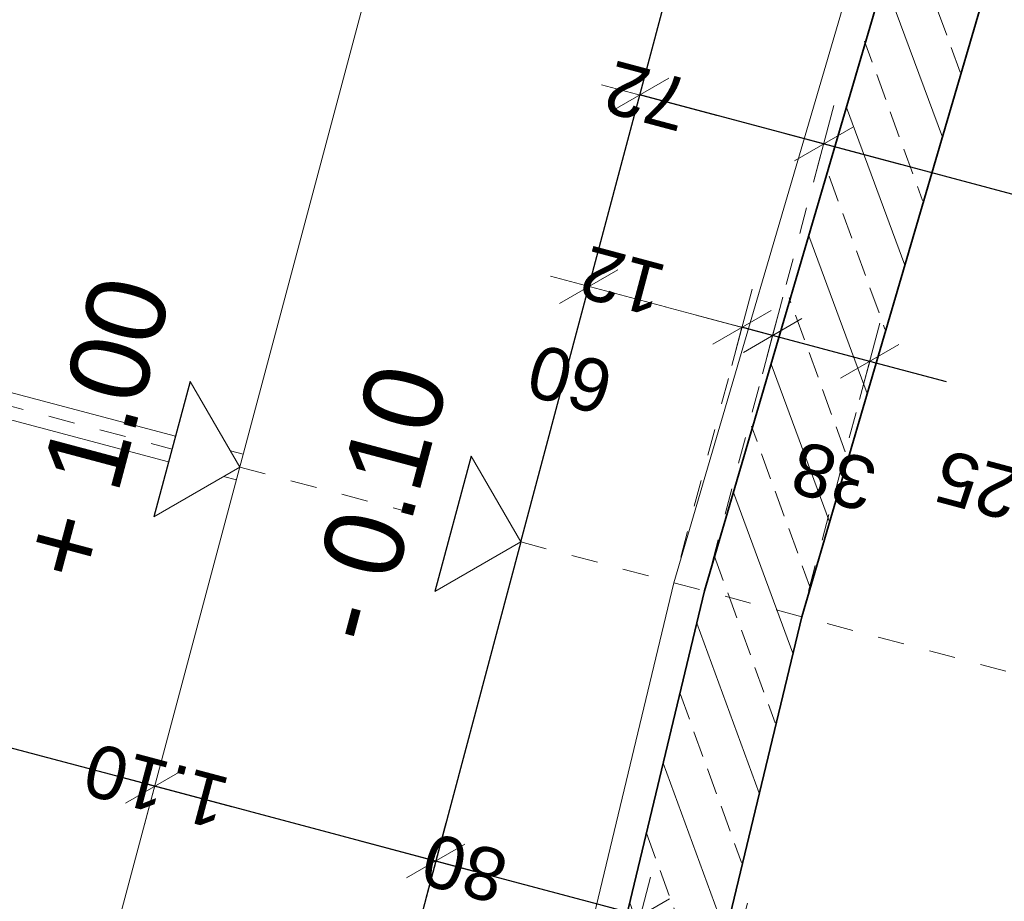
# Model space of a CAD drawing. Header units: metres. Extents: x 4462557 to 4462755, y 5328146 to 5328388.
# Tile 18 of 149: x 4462624.86 to 4462628.58, y 5328195.79 to 5328199.12. Entities that reach past the tile are written whole.
import ezdxf

# ---------------------------------------------------------------- set-up
doc = ezdxf.new("R2010")
doc.units = ezdxf.units.M
doc.header["$PDMODE"] = 65
doc.linetypes.add('AUSGEZOGEN', pattern=[0])
doc.linetypes.add('VERDECKT2_S2', pattern=[0.15000000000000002, 0.1, -0.05])
for name, color, linetype, lineweight in [('Maßlinie_Allgemein', 7, 'AUSGEZOGEN', 13), ('Schraffur', 7, 'AUSGEZOGEN', 158), ('Standard', 7, 'AUSGEZOGEN', 13)]:
    doc.layers.add(name, color=color, linetype=linetype, lineweight=lineweight)
doc.styles.add('ARIAL', font='ARIAL.TTF')
doc.dimstyles.new('_DIMSTYLE_13', dxfattribs={"dimtxt": 0.2, "dimasz": 0.3, "dimexe": 0, "dimexo": 0, "dimgap": 0.1, "dimtad": 2, "dimdec": 1, "dimlfac": 100, "dimrnd": 0.5, "dimzin": 4, "dimdsep": 46, "dimtxsty": 'ARIAL', "dimblk1": 'ALL_ML_STRICH', "dimblk2": 'ALL_ML_STRICH', "dimsah": 1, "dimcen": 0, "dimclrd": 7, "dimclre": 7, "dimclrt": 7, "dimadec": 0, "dimazin": 0, "dimtfac": 1, "dimtdec": 0, "dimtix": 1, "dimtmove": 2, "dimatfit": 3, "dimfxl": 0, "dimtvp": 1.2, "dimtzin": 0, "dimlwd": 0, "dimlwe": 13, "dimarcsym": 0})
doc.dimstyles.new('_DIMSTYLE_18', dxfattribs={"dimtxt": 0.2, "dimasz": 0.3, "dimexe": 0, "dimexo": 0, "dimgap": 0.1, "dimtad": 2, "dimrnd": 0.01, "dimzin": 4, "dimdsep": 46, "dimtxsty": 'ARIAL', "dimblk1": 'ALL_ML_STRICH', "dimblk2": 'ALL_ML_STRICH', "dimsah": 1, "dimcen": 0, "dimclrd": 7, "dimclre": 7, "dimclrt": 7, "dimadec": 0, "dimazin": 0, "dimtfac": 1, "dimtdec": 0, "dimtix": 1, "dimtmove": 2, "dimatfit": 3, "dimfxl": 0, "dimtzin": 0, "dimlwd": 0, "dimlwe": 13, "dimarcsym": 0})
doc.dimstyles.new('_DIMSTYLE_19', dxfattribs={"dimtxt": 0.2, "dimasz": 0.3, "dimexe": 0, "dimexo": 0, "dimgap": 0.1, "dimtad": 2, "dimdec": 1, "dimlfac": 100, "dimrnd": 1, "dimzin": 4, "dimdsep": 46, "dimtxsty": 'ARIAL', "dimblk1": 'ALL_ML_STRICH', "dimblk2": 'ALL_ML_STRICH', "dimsah": 1, "dimcen": 0, "dimclrd": 7, "dimclre": 7, "dimclrt": 7, "dimadec": 0, "dimazin": 0, "dimtfac": 1, "dimtdec": 0, "dimtix": 1, "dimtmove": 2, "dimatfit": 3, "dimfxl": 0, "dimtvp": 1.2, "dimtzin": 0, "dimlwd": 0, "dimlwe": 13, "dimarcsym": 0})
doc.dimstyles.new('_DIMSTYLE_24', dxfattribs={"dimtxt": 0.2, "dimasz": 0.3, "dimexe": 0, "dimexo": 0, "dimgap": 0.1, "dimtad": 2, "dimdec": 1, "dimlfac": 100, "dimrnd": 1, "dimzin": 4, "dimdsep": 46, "dimtxsty": 'ARIAL', "dimblk1": 'ALL_ML_STRICH', "dimblk2": 'ALL_ML_STRICH', "dimsah": 1, "dimcen": 0, "dimclrd": 7, "dimclre": 7, "dimclrt": 7, "dimadec": 0, "dimazin": 0, "dimtfac": 1, "dimtdec": 0, "dimtix": 1, "dimtmove": 2, "dimatfit": 3, "dimfxl": 0, "dimtzin": 0, "dimlwd": 0, "dimlwe": 13, "dimarcsym": 0})
doc.dimstyles.new('_DIMSTYLE_3', dxfattribs={"dimtxt": 0.2, "dimasz": 0.3, "dimexe": 0, "dimexo": 0, "dimgap": 0.1, "dimtad": 2, "dimrnd": 0.005, "dimzin": 4, "dimdsep": 46, "dimtxsty": 'ARIAL', "dimblk1": 'ALL_ML_STRICH', "dimblk2": 'ALL_ML_STRICH', "dimsah": 1, "dimcen": 0, "dimclrd": 7, "dimclre": 7, "dimclrt": 7, "dimadec": 0, "dimazin": 0, "dimtfac": 1, "dimtdec": 0, "dimtix": 1, "dimtmove": 2, "dimatfit": 3, "dimfxl": 0, "dimtzin": 0, "dimlwd": 0, "dimlwe": 13, "dimarcsym": 0})
doc.dimstyles.new('_DIMSTYLE_33', dxfattribs={"dimtxt": 0.2, "dimasz": 0.3, "dimexe": 0, "dimexo": 0, "dimgap": 0.1, "dimtad": 2, "dimdec": 1, "dimlfac": 100, "dimrnd": 0.5, "dimzin": 4, "dimdsep": 46, "dimtxsty": 'ARIAL', "dimblk1": 'ALL_ML_STRICH', "dimblk2": 'ALL_ML_STRICH', "dimsah": 1, "dimcen": 0, "dimsd1": 1, "dimsd2": 1, "dimclrd": 7, "dimclre": 7, "dimclrt": 7, "dimadec": 0, "dimazin": 0, "dimtfac": 1, "dimtdec": 0, "dimtix": 1, "dimtmove": 2, "dimatfit": 3, "dimfxl": 0, "dimtvp": 1.2, "dimtzin": 0, "dimlwd": 0, "dimlwe": 13, "dimarcsym": 0})

# ---------------------------------------------------------------- blocks, each defined once
blk = doc.blocks.new('ALL_ML_STRICH')
at = {"color": 0, "linetype": 'ByBlock', "lineweight": -2}
for p, q in [((0, -0.5), (0, 0.5)), ((-0.3, -0.3), (0.3, 0.3)), ((-1, 0), (0.5, 0))]:
    blk.add_line(p, q, dxfattribs=at)
blk = doc.blocks.new('*D590')
at = {"layer": 'DEFPOINTS', "color": 7, "linetype": 'AUSGEZOGEN', "lineweight": 13}
for p in [(4462626.752142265, 5328197.146350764), (4462627.97242733, 5328188.28374577), (4462631.547789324, 5328187.331492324)]:
    blk.add_point(p, dxfattribs=at)
at = {"layer": 'Maßlinie_Allgemein', "color": 7, "linetype": 'AUSGEZOGEN', "lineweight": -2}
for p, q in [((4462631.547789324, 5328187.331492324), (4462633.671057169, 5328195.303583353)), ((4462633.671057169, 5328195.303583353), (4462633.671057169, 5328195.303583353)), ((4462631.547789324, 5328187.331492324), (4462631.547789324, 5328187.331492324))]:
    blk.add_line(p, q, dxfattribs=at)
at = {"layer": 'Maßlinie_Allgemein', "color": 7, "linetype": 'AUSGEZOGEN', "lineweight": 13, "xscale": 0.3, "yscale": 0.3, "zscale": 0.3}
for p, rotation in [((4462633.671057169, 5328195.303583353), 75.08618496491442), ((4462631.547789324, 5328187.331492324), 255.0861849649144)]:
    blk.add_blockref('ALL_ML_STRICH', p, dxfattribs=dict(at, rotation=rotation))
at = {"layer": 'Maßlinie_Allgemein', "color": 7, "linetype": 'AUSGEZOGEN', "lineweight": 13, "insert": (4462632.41638986, 5328191.383124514), "char_height": 0.2, "width": 0.8, "attachment_point": 5, "rotation": 75.08618496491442, "style": 'ARIAL'}
blk.add_mtext('\\A1;{\\A1;{8.25\\H0.132000;\\S^ ;}}', dxfattribs=at)
blk = doc.blocks.new('*D591')
at = {"layer": 'DEFPOINTS', "color": 7, "linetype": 'AUSGEZOGEN', "lineweight": 13}
for p in [(4462632.460541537, 5328204.163586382), (4462626.752142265, 5328197.146350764), (4462633.671057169, 5328195.303583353)]:
    blk.add_point(p, dxfattribs=at)
at = {"layer": 'Maßlinie_Allgemein', "color": 7, "linetype": 'AUSGEZOGEN', "lineweight": -2}
for p, q in [((4462633.671057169, 5328195.303583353), (4462635.794325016, 5328203.275674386)), ((4462635.794325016, 5328203.275674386), (4462635.794325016, 5328203.275674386)), ((4462633.671057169, 5328195.303583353), (4462633.671057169, 5328195.303583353))]:
    blk.add_line(p, q, dxfattribs=at)
at = {"layer": 'Maßlinie_Allgemein', "color": 7, "linetype": 'AUSGEZOGEN', "lineweight": 13, "xscale": 0.3, "yscale": 0.3, "zscale": 0.3}
for p, rotation in [((4462635.794325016, 5328203.275674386), 75.08618496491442), ((4462633.671057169, 5328195.303583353), 255.0861849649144)]:
    blk.add_blockref('ALL_ML_STRICH', p, dxfattribs=dict(at, rotation=rotation))
at = {"layer": 'Maßlinie_Allgemein', "color": 7, "linetype": 'AUSGEZOGEN', "lineweight": 13, "insert": (4462634.539657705, 5328199.355215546), "char_height": 0.2, "width": 0.8, "attachment_point": 5, "rotation": 75.08618496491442, "style": 'ARIAL'}
blk.add_mtext('\\A1;{\\A1;{8.25\\H0.132000;\\S^ ;}}', dxfattribs=at)
blk = doc.blocks.new('*D602')
at = {"layer": 'DEFPOINTS', "color": 7, "linetype": 'AUSGEZOGEN', "lineweight": 13}
for p in [(4462629.139210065, 5328206.108913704), (4462627.627186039, 5328200.431818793), (4462623.565769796, 5328197.995001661)]:
    blk.add_point(p, dxfattribs=at)
at = {"layer": 'Maßlinie_Allgemein', "color": 7, "linetype": 'AUSGEZOGEN', "lineweight": -2}
for p, q in [((4462625.952837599, 5328206.957564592), (4462625.952837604, 5328206.957564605)), ((4462629.139210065, 5328206.108913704), (4462625.952837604, 5328206.957564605)), ((4462629.139210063, 5328206.108913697), (4462629.139210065, 5328206.108913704))]:
    blk.add_line(p, q, dxfattribs=at)
at = {"layer": 'Maßlinie_Allgemein', "color": 7, "linetype": 'AUSGEZOGEN', "lineweight": 13, "xscale": 0.3, "yscale": 0.3, "zscale": 0.3}
for p, rotation in [((4462625.952837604, 5328206.957564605), 165.0861848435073), ((4462629.139210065, 5328206.108913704), 345.0861848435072)]:
    blk.add_blockref('ALL_ML_STRICH', p, dxfattribs=dict(at, rotation=rotation))
at = {"layer": 'Maßlinie_Allgemein', "color": 7, "linetype": 'AUSGEZOGEN', "lineweight": 13, "insert": (4462627.020091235, 5328206.676985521), "char_height": 0.2, "width": 0.8, "attachment_point": 5, "rotation": 165.08618484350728, "style": 'ARIAL'}
blk.add_mtext('\\A1;{\\A1;{3.30\\H0.132000;\\S^ ;}}', dxfattribs=at)
blk = doc.blocks.new('*D604')
at = {"layer": 'DEFPOINTS', "color": 7, "linetype": 'AUSGEZOGEN', "lineweight": 13}
for p in [(4462630.923098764, 5328197.846473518), (4462627.447888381, 5328196.96104739), (4462630.472708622, 5328196.15542393)]:
    blk.add_point(p, dxfattribs=at)
at = {"layer": 'Maßlinie_Allgemein', "color": 7, "linetype": 'AUSGEZOGEN', "lineweight": -2}
for p, q in [((4462627.898278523, 5328198.652096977), (4462627.898278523, 5328198.652096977)), ((4462630.923098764, 5328197.846473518), (4462627.898278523, 5328198.652096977)), ((4462630.923098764, 5328197.846473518), (4462630.923098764, 5328197.846473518))]:
    blk.add_line(p, q, dxfattribs=at)
at = {"layer": 'Maßlinie_Allgemein', "color": 7, "linetype": 'AUSGEZOGEN', "lineweight": 13, "xscale": 0.3, "yscale": 0.3, "zscale": 0.3}
for p, rotation in [((4462627.898278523, 5328198.652096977), 165.0861849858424), ((4462630.923098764, 5328197.846473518), 345.0861849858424)]:
    blk.add_blockref('ALL_ML_STRICH', p, dxfattribs=dict(at, rotation=rotation))
at = {"layer": 'Maßlinie_Allgemein', "color": 7, "linetype": 'AUSGEZOGEN', "lineweight": 13, "insert": (4462628.884426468, 5328198.393119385), "char_height": 0.2, "width": 0.8, "attachment_point": 5, "rotation": 165.0861849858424, "style": 'ARIAL'}
blk.add_mtext('\\A1;{\\A1;{3.13\\H0.132000;\\S^ ;}}', dxfattribs=at)
blk = doc.blocks.new('*D605')
at = {"layer": 'DEFPOINTS', "color": 7, "linetype": 'AUSGEZOGEN', "lineweight": 13}
for p in [(4462627.898278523, 5328198.652096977), (4462627.447888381, 5328196.96104739), (4462625.980044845, 5328194.247408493)]:
    blk.add_point(p, dxfattribs=at)
at = {"layer": 'Maßlinie_Allgemein', "color": 7, "linetype": 'AUSGEZOGEN', "lineweight": -2}
for p, q in [((4462627.202532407, 5328198.83740035), (4462627.202532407, 5328198.83740035)), ((4462627.898278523, 5328198.652096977), (4462627.202532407, 5328198.83740035)), ((4462627.898278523, 5328198.652096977), (4462627.898278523, 5328198.652096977))]:
    blk.add_line(p, q, dxfattribs=at)
at = {"layer": 'Maßlinie_Allgemein', "color": 7, "linetype": 'AUSGEZOGEN', "lineweight": 13, "xscale": 0.3, "yscale": 0.3, "zscale": 0.3}
for p, rotation in [((4462627.202532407, 5328198.83740035), 165.0861849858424), ((4462627.898278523, 5328198.652096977), 345.0861849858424)]:
    blk.add_blockref('ALL_ML_STRICH', p, dxfattribs=dict(at, rotation=rotation))
at = {"layer": 'Maßlinie_Allgemein', "color": 7, "linetype": 'AUSGEZOGEN', "lineweight": 13, "insert": (4462627.230386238, 5328198.833511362), "char_height": 0.2, "width": 0.8, "attachment_point": 5, "rotation": 165.0861849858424, "style": 'ARIAL'}
blk.add_mtext('\\A1;{\\A1;{72\\H0.132000;\\S^ ;}}', dxfattribs=at)
blk = doc.blocks.new('*D608')
at = {"layer": 'DEFPOINTS', "color": 7, "linetype": 'AUSGEZOGEN', "lineweight": 13}
for p in [(4462630.246766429, 5328197.250461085), (4462627.815087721, 5328196.863248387), (4462629.989400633, 5328196.284147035)]:
    blk.add_point(p, dxfattribs=at)
at = {"layer": 'Maßlinie_Allgemein', "color": 7, "linetype": 'AUSGEZOGEN', "lineweight": -2}
for p, q in [((4462628.072453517, 5328197.829562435), (4462628.072453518, 5328197.829562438)), ((4462628.363297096, 5328197.752099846), (4462628.072453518, 5328197.829562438)), ((4462630.246766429, 5328197.250461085), (4462629.00106437, 5328197.582238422)), ((4462630.246766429, 5328197.250461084), (4462630.246766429, 5328197.250461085))]:
    blk.add_line(p, q, dxfattribs=at)
at = {"layer": 'Maßlinie_Allgemein', "color": 7, "linetype": 'AUSGEZOGEN', "lineweight": 13, "xscale": 0.3, "yscale": 0.3, "zscale": 0.3}
for p, rotation in [((4462628.072453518, 5328197.829562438), 165.086184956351), ((4462630.246766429, 5328197.250461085), 345.086184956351)]:
    blk.add_blockref('ALL_ML_STRICH', p, dxfattribs=dict(at, rotation=rotation))
at = {"layer": 'Maßlinie_Allgemein', "color": 7, "linetype": 'AUSGEZOGEN', "lineweight": 13, "insert": (4462628.592995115, 5328197.33230989), "char_height": 0.2, "width": 0.8, "attachment_point": 5, "rotation": 165.08618495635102, "style": 'ARIAL'}
blk.add_mtext('\\A1;{\\A1;{2.25\\H0.132000;\\S^ ;}}', dxfattribs=at)
blk = doc.blocks.new('*D609')
at = {"layer": 'DEFPOINTS', "color": 7, "linetype": 'AUSGEZOGEN', "lineweight": 13}
for p in [(4462628.072453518, 5328197.829562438), (4462627.447888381, 5328196.96104739), (4462627.815087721, 5328196.863248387)]:
    blk.add_point(p, dxfattribs=at)
at = {"layer": 'Maßlinie_Allgemein', "color": 7, "linetype": 'AUSGEZOGEN', "lineweight": -2}
for p, q in [((4462627.705254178, 5328197.927361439), (4462627.705254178, 5328197.927361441)), ((4462628.072453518, 5328197.829562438), (4462627.705254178, 5328197.927361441)), ((4462628.072453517, 5328197.829562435), (4462628.072453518, 5328197.829562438))]:
    blk.add_line(p, q, dxfattribs=at)
at = {"layer": 'Maßlinie_Allgemein', "color": 7, "linetype": 'AUSGEZOGEN', "lineweight": 13, "xscale": 0.3, "yscale": 0.3, "zscale": 0.3}
for p, rotation in [((4462627.705254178, 5328197.927361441), 165.086184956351), ((4462628.072453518, 5328197.829562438), 345.086184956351)]:
    blk.add_blockref('ALL_ML_STRICH', p, dxfattribs=dict(at, rotation=rotation))
at = {"layer": 'Maßlinie_Allgemein', "color": 7, "linetype": 'AUSGEZOGEN', "lineweight": 13, "insert": (4462627.93608782, 5328197.395723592), "char_height": 0.2, "width": 0.8, "attachment_point": 5, "rotation": 165.08618495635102, "style": 'ARIAL'}
blk.add_mtext('\\A1;{\\A1;{38\\H0.132000;\\S^ ;}}', dxfattribs=at)
blk = doc.blocks.new('*D610')
at = {"layer": 'DEFPOINTS', "color": 7, "linetype": 'AUSGEZOGEN', "lineweight": 13}
for p in [(4462627.705254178, 5328197.927361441), (4462627.331779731, 5328196.991971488), (4462627.447888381, 5328196.96104739)]:
    blk.add_point(p, dxfattribs=at)
at = {"layer": 'Maßlinie_Allgemein', "color": 7, "linetype": 'AUSGEZOGEN', "lineweight": -2}
for p, q in [((4462627.589145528, 5328197.95828554), (4462627.589145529, 5328197.958285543)), ((4462627.705254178, 5328197.927361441), (4462627.589145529, 5328197.958285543)), ((4462627.705254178, 5328197.927361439), (4462627.705254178, 5328197.927361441))]:
    blk.add_line(p, q, dxfattribs=at)
at = {"layer": 'Maßlinie_Allgemein', "color": 7, "linetype": 'AUSGEZOGEN', "lineweight": 13, "xscale": 0.3, "yscale": 0.3, "zscale": 0.3}
for p, rotation in [((4462627.705254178, 5328197.927361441), 345.086184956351), ((4462627.589145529, 5328197.958285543), 165.086184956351)]:
    blk.add_blockref('ALL_ML_STRICH', p, dxfattribs=dict(at, rotation=rotation))
at = {"layer": 'Maßlinie_Allgemein', "color": 7, "linetype": 'AUSGEZOGEN', "lineweight": 13, "insert": (4462627.137696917, 5328198.133021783), "char_height": 0.2, "width": 0.8, "attachment_point": 5, "rotation": 165.08618495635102, "style": 'ARIAL'}
blk.add_mtext('\\A1;{\\A1;{12\\H0.132000;\\S^ ;}}', dxfattribs=at)
blk = doc.blocks.new('*D611')
at = {"layer": 'DEFPOINTS', "color": 7, "linetype": 'AUSGEZOGEN', "lineweight": 13}
for p in [(4462627.589145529, 5328197.958285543), (4462626.752142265, 5328197.146350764), (4462627.331779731, 5328196.991971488)]:
    blk.add_point(p, dxfattribs=at)
at = {"layer": 'Maßlinie_Allgemein', "color": 7, "linetype": 'AUSGEZOGEN', "lineweight": -2}
for p, q in [((4462627.00950806, 5328198.112664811), (4462627.009508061, 5328198.112664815)), ((4462627.009508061, 5328198.112664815), (4462627.009508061, 5328198.112664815)), ((4462627.589145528, 5328197.95828554), (4462627.589145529, 5328197.958285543)), ((4462627.589145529, 5328197.958285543), (4462627.589145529, 5328197.958285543))]:
    blk.add_line(p, q, dxfattribs=at)
at = {"layer": 'Maßlinie_Allgemein', "color": 7, "linetype": 'AUSGEZOGEN', "lineweight": 13, "xscale": 0.3, "yscale": 0.3, "zscale": 0.3}
for p, rotation in [((4462627.009508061, 5328198.112664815), 165.086184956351), ((4462627.589145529, 5328197.958285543), 345.086184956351)]:
    blk.add_blockref('ALL_ML_STRICH', p, dxfattribs=dict(at, rotation=rotation))
at = {"layer": 'Maßlinie_Allgemein', "color": 7, "linetype": 'AUSGEZOGEN', "lineweight": 13, "insert": (4462626.939245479, 5328197.762278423), "char_height": 0.2, "width": 0.8, "attachment_point": 5, "rotation": 165.08618495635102, "style": 'ARIAL'}
blk.add_mtext('\\A1;{\\A1;{60\\H0.132000;\\S^ ;}}', dxfattribs=at)
blk = doc.blocks.new('*D615')
at = {"layer": 'DEFPOINTS', "color": 7, "linetype": 'AUSGEZOGEN', "lineweight": 13}
for p in [(4462627.571893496, 5328195.634444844), (4462626.689962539, 5328193.799615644), (4462627.057161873, 5328193.701816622)]:
    blk.add_point(p, dxfattribs=at)
at = {"layer": 'Maßlinie_Allgemein', "color": 7, "linetype": 'AUSGEZOGEN', "lineweight": -2}
for p, q in [((4462627.204694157, 5328195.732243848), (4462627.204694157, 5328195.732243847)), ((4462627.571893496, 5328195.634444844), (4462627.204694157, 5328195.732243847)), ((4462627.571893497, 5328195.634444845), (4462627.571893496, 5328195.634444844))]:
    blk.add_line(p, q, dxfattribs=at)
at = {"layer": 'Maßlinie_Allgemein', "color": 7, "linetype": 'AUSGEZOGEN', "lineweight": 13, "xscale": 0.3, "yscale": 0.3, "zscale": 0.3}
for p, rotation in [((4462627.204694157, 5328195.732243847), 165.0861849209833), ((4462627.571893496, 5328195.634444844), 345.0861849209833)]:
    blk.add_blockref('ALL_ML_STRICH', p, dxfattribs=dict(at, rotation=rotation))
at = {"layer": 'Maßlinie_Allgemein', "color": 7, "linetype": 'AUSGEZOGEN', "lineweight": 13, "insert": (4462627.296855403, 5328195.144302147), "char_height": 0.2, "width": 0.8, "attachment_point": 5, "rotation": 165.0861849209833, "style": 'ARIAL'}
blk.add_mtext('\\A1;{\\A1;{38\\H0.132000;\\S^ ;}}', dxfattribs=at)
blk = doc.blocks.new('*D616')
at = {"layer": 'DEFPOINTS', "color": 7, "linetype": 'AUSGEZOGEN', "lineweight": 13}
for p in [(4462626.752142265, 5328197.146350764), (4462627.204694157, 5328195.732243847), (4462626.689962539, 5328193.799615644)]:
    blk.add_point(p, dxfattribs=at)
at = {"layer": 'Maßlinie_Allgemein', "color": 7, "linetype": 'AUSGEZOGEN', "lineweight": -2}
for p, q in [((4462626.430435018, 5328195.938458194), (4462626.430435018, 5328195.938458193)), ((4462627.204694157, 5328195.732243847), (4462626.430435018, 5328195.938458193)), ((4462627.204694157, 5328195.732243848), (4462627.204694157, 5328195.732243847))]:
    blk.add_line(p, q, dxfattribs=at)
at = {"layer": 'Maßlinie_Allgemein', "color": 7, "linetype": 'AUSGEZOGEN', "lineweight": 13, "xscale": 0.3, "yscale": 0.3, "zscale": 0.3}
for p, rotation in [((4462626.430435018, 5328195.938458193), 165.0861849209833), ((4462627.204694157, 5328195.732243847), 345.0861849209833)]:
    blk.add_blockref('ALL_ML_STRICH', p, dxfattribs=dict(at, rotation=rotation))
at = {"layer": 'Maßlinie_Allgemein', "color": 7, "linetype": 'AUSGEZOGEN', "lineweight": 13, "insert": (4462626.539463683, 5328195.912949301), "char_height": 0.2, "width": 0.8, "attachment_point": 5, "rotation": 165.0861849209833, "style": 'ARIAL'}
blk.add_mtext('\\A1;{\\A1;{80\\H0.132000;\\S^ ;}}', dxfattribs=at)
blk = doc.blocks.new('*D617')
at = {"layer": 'DEFPOINTS', "color": 7, "linetype": 'AUSGEZOGEN', "lineweight": 13}
for p in [(4462625.689196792, 5328197.429453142), (4462626.752142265, 5328197.146350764), (4462626.430435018, 5328195.938458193)]:
    blk.add_point(p, dxfattribs=at)
at = {"layer": 'Maßlinie_Allgemein', "color": 7, "linetype": 'AUSGEZOGEN', "lineweight": -2}
for p, q in [((4462625.367489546, 5328196.221560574), (4462625.367489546, 5328196.221560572)), ((4462626.430435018, 5328195.938458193), (4462625.367489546, 5328196.221560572)), ((4462626.430435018, 5328195.938458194), (4462626.430435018, 5328195.938458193))]:
    blk.add_line(p, q, dxfattribs=at)
at = {"layer": 'Maßlinie_Allgemein', "color": 7, "linetype": 'AUSGEZOGEN', "lineweight": 13, "xscale": 0.3, "yscale": 0.3, "zscale": 0.3}
for p, rotation in [((4462625.367489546, 5328196.221560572), 165.0861849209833), ((4462626.430435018, 5328195.938458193), 345.0861849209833)]:
    blk.add_blockref('ALL_ML_STRICH', p, dxfattribs=dict(at, rotation=rotation))
at = {"layer": 'Maßlinie_Allgemein', "color": 7, "linetype": 'AUSGEZOGEN', "lineweight": 13, "insert": (4462625.372994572, 5328196.223623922), "char_height": 0.2, "width": 0.8, "attachment_point": 5, "rotation": 165.0861849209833, "style": 'ARIAL'}
blk.add_mtext('\\A1;{\\A1;{1.10\\H0.132000;\\S^ ;}}', dxfattribs=at)
blk = doc.blocks.new('*D618')
at = {"layer": 'DEFPOINTS', "color": 7, "linetype": 'AUSGEZOGEN', "lineweight": 13}
for p in [(4462623.565769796, 5328197.995001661), (4462625.689196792, 5328197.429453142), (4462625.367489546, 5328196.221560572)]:
    blk.add_point(p, dxfattribs=at)
at = {"layer": 'Maßlinie_Allgemein', "color": 7, "linetype": 'AUSGEZOGEN', "lineweight": -2}
for p, q in [((4462623.244062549, 5328196.787109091), (4462623.244062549, 5328196.78710909)), ((4462625.367489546, 5328196.221560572), (4462623.244062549, 5328196.78710909)), ((4462625.367489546, 5328196.221560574), (4462625.367489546, 5328196.221560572))]:
    blk.add_line(p, q, dxfattribs=at)
at = {"layer": 'Maßlinie_Allgemein', "color": 7, "linetype": 'AUSGEZOGEN', "lineweight": 13, "xscale": 0.3, "yscale": 0.3, "zscale": 0.3}
for p, rotation in [((4462623.244062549, 5328196.78710909), 165.0861849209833), ((4462625.367489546, 5328196.221560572), 345.0861849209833)]:
    blk.add_blockref('ALL_ML_STRICH', p, dxfattribs=dict(at, rotation=rotation))
at = {"layer": 'Maßlinie_Allgemein', "color": 7, "linetype": 'AUSGEZOGEN', "lineweight": 13, "insert": (4462623.779808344, 5328196.647949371), "char_height": 0.2, "width": 0.8, "attachment_point": 5, "rotation": 165.0861849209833, "style": 'ARIAL'}
blk.add_mtext('\\A1;{\\A1;{2.20\\H0.132000;\\S^ ;}}', dxfattribs=at)
blk = doc.blocks.new('*D620')
at = {"layer": 'DEFPOINTS', "color": 7, "linetype": 'AUSGEZOGEN', "lineweight": 13}
for p in [(4462632.218963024, 5328204.227927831), (4462627.97242733, 5328188.28374577), (4462632.272524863, 5328187.138467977)]:
    blk.add_point(p, dxfattribs=at)
at = {"layer": 'Maßlinie_Allgemein', "color": 7, "linetype": 'AUSGEZOGEN', "lineweight": -2}
for p, q in [((4462632.272524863, 5328187.138467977), (4462636.519060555, 5328203.082650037)), ((4462636.519060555, 5328203.082650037), (4462636.519060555, 5328203.082650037)), ((4462632.272524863, 5328187.138467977), (4462632.272524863, 5328187.138467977))]:
    blk.add_line(p, q, dxfattribs=at)
at = {"layer": 'Maßlinie_Allgemein', "color": 7, "linetype": 'AUSGEZOGEN', "lineweight": 13, "xscale": 0.3, "yscale": 0.3, "zscale": 0.3}
for p, rotation in [((4462636.519060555, 5328203.082650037), 75.08618496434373), ((4462632.272524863, 5328187.138467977), 255.0861849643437)]:
    blk.add_blockref('ALL_ML_STRICH', p, dxfattribs=dict(at, rotation=rotation))
at = {"layer": 'Maßlinie_Allgemein', "color": 7, "linetype": 'AUSGEZOGEN', "lineweight": 13, "insert": (4462634.201059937, 5328195.169765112), "char_height": 0.2, "width": 1, "attachment_point": 5, "rotation": 75.08618496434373, "style": 'ARIAL'}
blk.add_mtext('\\A1;{\\A1;{16.50\\H0.132000;\\S^ ;}}', dxfattribs=at)

msp = doc.modelspace()

# ---------------------------------------------------------------- hatches: boundary and pattern name
at = {"layer": 'Schraffur', "linetype": 'AUSGEZOGEN', "lineweight": 18}
h = msp.add_hatch(dxfattribs=at)
h.set_pattern_fill('SCHRAFFUR_7', scale=0.09999999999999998, angle=65, style=0, pattern_type=2)
h.set_pattern_definition([(110, (0, 0), (-0.2819077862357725, -0.1026060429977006), []), (110, (-0.1409538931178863, -0.05130302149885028), (-0.2819077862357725, -0.1026060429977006), [0.1, -0.05])])
h.paths.add_polyline_path([(4462627.057161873, 5328193.701816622), (4462627.815087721, 5328196.863248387), (4462630.137657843, 5328204.782257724), (4462629.770458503, 5328204.880056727), (4462627.447888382, 5328196.961047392), (4462626.689962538, 5328193.79961564)], flags=0)

# ---------------------------------------------------------------- linework, layer by layer
at = {"layer": 'Standard', "color": 7, "linetype": 'AUSGEZOGEN', "lineweight": 25}
for p, q in [((4462626.752142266, 5328197.146350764), (4462630.140362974, 5328209.867875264)), ((4462625.5012085, 5328197.75393026), (4462625.364719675, 5328197.241464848)), ((4462626.564153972, 5328197.470827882), (4462626.427665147, 5328196.958362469)), ((4462626.752142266, 5328197.146350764), (4462625.980044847, 5328194.247408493))]:
    msp.add_line(p, q, dxfattribs=at)
at = {"layer": 'Standard', "color": 7, "linetype": 'AUSGEZOGEN', "lineweight": 18}
for p, q in [((4462629.654349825, 5328204.910980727), (4462627.331779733, 5328196.991971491)), ((4462626.321055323, 5328199.801849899), (4462624.917099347, 5328194.530510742)), ((4462625.445832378, 5328197.546013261), (4462623.832462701, 5328197.975714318)), ((4462623.806726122, 5328197.879082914), (4462625.420095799, 5328197.449381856)), ((4462625.702065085, 5328197.477768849), (4462625.653749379, 5328197.490637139)), ((4462625.628012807, 5328197.394005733), (4462625.676328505, 5328197.381137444)), ((4462626.632155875, 5328194.073726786), (4462627.331779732, 5328196.991971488))]:
    msp.add_line(p, q, dxfattribs=at)
at = {"layer": 'Standard', "color": 7, "linetype": 'AUSGEZOGEN', "lineweight": 35}
for p, q in [((4462629.770458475, 5328204.880056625), (4462627.447888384, 5328196.961047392)), ((4462630.137657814, 5328204.78225762), (4462627.815087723, 5328196.863248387)), ((4462626.689962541, 5328193.799615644), (4462627.447888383, 5328196.96104739)), ((4462627.057161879, 5328193.701816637), (4462627.815087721, 5328196.863248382))]:
    msp.add_line(p, q, dxfattribs=at)
at = {"layer": 'Standard', "color": 7, "linetype": 'VERDECKT2_S2', "lineweight": 18}
for p, q in [((4462627.705254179, 5328197.927361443), (4462627.898278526, 5328198.652096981)), ((4462622.841034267, 5328198.188026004), (4462625.432964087, 5328197.497697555)), ((4462627.589145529, 5328197.95828554), (4462627.331779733, 5328196.991971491)), ((4462627.705254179, 5328197.927361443), (4462627.447888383, 5328196.96104739)), ((4462628.072453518, 5328197.829562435), (4462627.815087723, 5328196.863248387)), ((4462625.689196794, 5328197.429453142), (4462626.302646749, 5328197.266068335)), ((4462626.752142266, 5328197.146350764), (4462629.733167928, 5328196.352391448))]:
    msp.add_line(p, q, dxfattribs=at)
at = {"layer": 'Standard', "color": 7, "linetype": 'AUSGEZOGEN', "lineweight": 13}
for p, q in [((4462625.689196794, 5328197.429453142), (4462625.5012085, 5328197.75393026)), ((4462626.752142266, 5328197.146350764), (4462626.564153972, 5328197.470827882)), ((4462625.689196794, 5328197.429453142), (4462625.364719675, 5328197.241464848)), ((4462626.752142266, 5328197.146350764), (4462626.427665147, 5328196.958362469))]:
    msp.add_line(p, q, dxfattribs=at)

# ---------------------------------------------------------------- texts
at = {"layer": 'Standard', "color": 7, "linetype": 'AUSGEZOGEN', "lineweight": 18, "char_height": 0.3, "attachment_point": 8, "style": 'ARIAL'}
for s, insert, width, rotation in [('\\W0.98;+\\~1.00', (4462625.288016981, 5328197.53630242), 1.327095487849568, 75.08618499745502), ('\\W0.98;-\\~0.10', (4462626.350962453, 5328197.25320005), 1.221817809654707, 75.08618501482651)]:
    msp.add_mtext(s, dxfattribs=dict(at, insert=insert, width=width, rotation=rotation))

# ---------------------------------------------------------------- dimensions: what is measured, and where the dimension line sits
at = {"layer": 'Maßlinie_Allgemein', "color": 7, "linetype": 'AUSGEZOGEN', "lineweight": 13}
for base, p1, p2, angle, dimstyle, picture, middle in [((4462625.952837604, 5328206.957564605), (4462629.139210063, 5328206.108913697), (4462625.952837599, 5328206.957564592), 165.0861848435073, '_DIMSTYLE_18', '*D602', (4462627.020091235, 5328206.676985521)), ((4462636.519060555, 5328203.082650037), (4462632.272524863, 5328187.138467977), (4462636.519060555, 5328203.082650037), 75.08618496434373, '_DIMSTYLE_3', '*D620', (4462634.201059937, 5328195.169765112)), ((4462635.794325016, 5328203.275674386), (4462633.671057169, 5328195.303583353), (4462635.794325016, 5328203.275674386), 75.08618496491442, '_DIMSTYLE_3', '*D591', (4462634.539657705, 5328199.355215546)), ((4462627.202532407, 5328198.83740035), (4462627.898278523, 5328198.652096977), (4462627.202532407, 5328198.83740035), 165.0861849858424, '_DIMSTYLE_13', '*D605', (4462627.230386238, 5328198.833511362)), ((4462627.898278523, 5328198.652096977), (4462630.923098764, 5328197.846473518), (4462627.898278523, 5328198.652096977), 165.0861849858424, '_DIMSTYLE_3', '*D604', (4462628.884426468, 5328198.393119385)), ((4462627.589145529, 5328197.958285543), (4462627.705254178, 5328197.927361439), (4462627.589145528, 5328197.95828554), 165.086184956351, '_DIMSTYLE_13', '*D610', (4462627.137696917, 5328198.133021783)), ((4462627.009508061, 5328198.112664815), (4462627.589145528, 5328197.95828554), (4462627.00950806, 5328198.112664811), 165.086184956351, '_DIMSTYLE_33', '*D611', (4462626.939245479, 5328197.762278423)), ((4462627.705254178, 5328197.927361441), (4462628.072453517, 5328197.829562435), (4462627.705254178, 5328197.927361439), 165.086184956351, '_DIMSTYLE_13', '*D609', (4462627.93608782, 5328197.395723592)), ((4462623.244062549, 5328196.78710909), (4462625.367489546, 5328196.221560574), (4462623.244062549, 5328196.787109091), 165.0861849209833, '_DIMSTYLE_18', '*D618', (4462623.779808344, 5328196.647949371)), ((4462628.072453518, 5328197.829562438), (4462630.246766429, 5328197.250461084), (4462628.072453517, 5328197.829562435), 165.086184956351, '_DIMSTYLE_3', '*D608', (4462628.592995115, 5328197.33230989)), ((4462625.367489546, 5328196.221560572), (4462626.430435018, 5328195.938458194), (4462625.367489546, 5328196.221560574), 165.0861849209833, '_DIMSTYLE_18', '*D617', (4462625.372994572, 5328196.223623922)), ((4462626.430435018, 5328195.938458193), (4462627.204694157, 5328195.732243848), (4462626.430435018, 5328195.938458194), 165.0861849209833, '_DIMSTYLE_24', '*D616', (4462626.539463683, 5328195.912949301)), ((4462633.671057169, 5328195.303583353), (4462631.547789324, 5328187.331492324), (4462633.671057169, 5328195.303583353), 75.08618496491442, '_DIMSTYLE_3', '*D590', (4462632.41638986, 5328191.383124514)), ((4462627.204694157, 5328195.732243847), (4462627.571893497, 5328195.634444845), (4462627.204694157, 5328195.732243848), 165.0861849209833, '_DIMSTYLE_19', '*D615', (4462627.296855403, 5328195.144302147))]:
    dim = msp.add_linear_dim(base=base, p1=p1, p2=p2, angle=angle, dimstyle=dimstyle, override={"dimpost": '<>', "dimclrd": 7, "dimclre": 7, "dimclrt": 7, "dimlwd": 0, "dimlwe": 13}, dxfattribs=at)
    dim.commit()
    dim.dimension.update_dxf_attribs({"geometry": picture, "text_midpoint": middle, "dimtype": 160})

doc.saveas('drawing.dxf')
